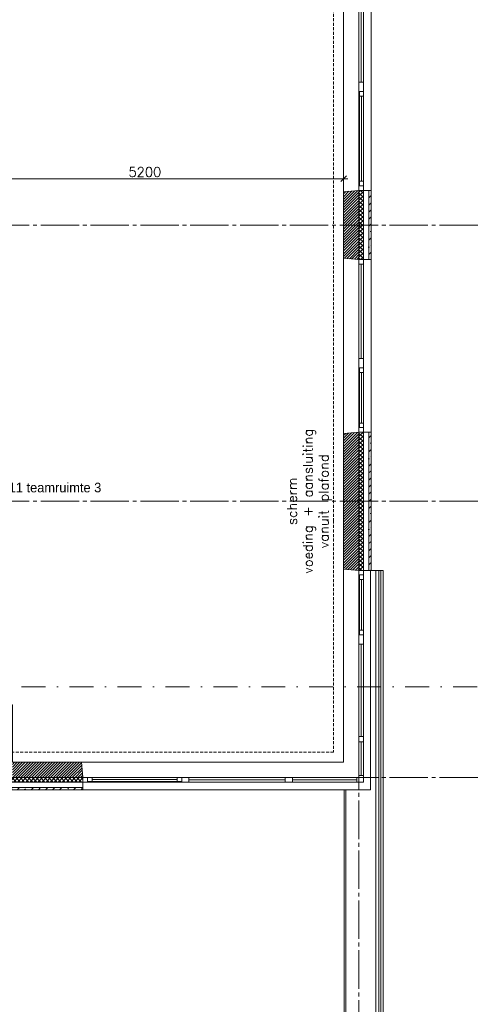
# Model space of a CAD drawing. Header units: millimetres. Extents: x -3350 to 1628655, y -3400 to 242269.
# Tile 7 of 73: x 8175 to 14080, y 4246 to 17075. Entities that reach past the tile are written whole.
import ezdxf
from ezdxf.enums import TextEntityAlignment as Align

# ---------------------------------------------------------------- set-up
doc = ezdxf.new("R2010")
doc.units = ezdxf.units.MM
doc.header["$MEASUREMENT"] = 0
for name, pattern in [('B0204', [650, 500, -50, 50, -50]), ('B0302', [625.500011, 313.000011, -156.25, 0, -156.25]), ('B0702', [58.685, 39.06, -19.625001]), ('Wipeout_Contour', [1000, 0, -1000])]:
    doc.linetypes.add(name, pattern=pattern)
for name, color, linetype in [('21 Buitenwanden', 7, 'Continuous'), ('21 Buitenwanden Doorsnede-arcering', 7, 'Continuous'), ('21 Buitenwanden Laagscheidingslijnen', 7, 'Continuous'), ('21 Buitenwanden Ramen', 7, 'Continuous'), ('23 Vloeren', 7, 'Continuous'), ('27 Daken', 7, 'Continuous'), ('27 Daken Afdek-arcering', 7, 'Continuous'), ('67 Radiatoren - lijn', 7, 'Continuous'), ('_ Nieuw Fase 1 tekst', 7, 'Continuous'), ('A Lijn doorsnede', 7, 'Continuous'), ('A Maatvoering', 7, 'Continuous'), ('A Stramien', 7, 'Continuous'), ('Z Ruimtebenaming fase 1', 7, 'Continuous'), ('Z Ruimtebenaming fase 1 Zone omranding', 7, 'Continuous'), ('Z Ruimtebenaming fase 1 Zone tekst', 7, 'Continuous')]:
    doc.layers.add(name, color=color, linetype=linetype)
doc.dimstyles.new('GENERATED_STYLE__2', dxfattribs={"dimtxt": 125, "dimasz": 71.25, "dimexe": 0.18, "dimexo": 0.0625, "dimgap": 0.09, "dimtad": 1, "dimtih": 1, "dimtoh": 1, "dimdec": 0, "dimzin": 0, "dimdsep": 46, "dimtxsty": 'Standard', "dimblk": 'ARROWHEAD_6', "dimblk1": 'ARROWHEAD_6', "dimblk2": 'ARROWHEAD_6', "dimcen": 0.09, "dimse1": 1, "dimse2": 1, "dimclrd": 1, "dimclre": 1, "dimclrt": 9, "dimadec": 0, "dimazin": 0, "dimtfac": 1, "dimtdec": 4, "dimtmove": 0, "dimatfit": 3, "dimfxl": 1, "dimtolj": 1, "dimtzin": 0, "dimarcsym": 0})
pattern_1 = [(45, (0, 0), (-91.9239, 91.9239), []), (45, (-45.96, 45.96), (-91.9239, 91.9239), [97.5, -32.5, 0, -32.5])]
pattern_2 = [(135, (0, 0), (26.516504, 26.516504), []), (225, (0, 0), (-26.516504, 26.516504), [])]
pattern_3 = [(45, (0, 0), (-17.67767, 17.67767), [])]

# ---------------------------------------------------------------- blocks, each defined once
blk = doc.blocks.new('teamruimte 3_HR311_11_1', base_point=(8469, 10937))
at = {"layer": 'Z Ruimtebenaming fase 1 Zone tekst', "color": 2, "lineweight": 0}
blk.add_attdef('ROOM_NUMBER', text='', height=125, dxfattribs=at).set_placement((8469, 11042), align=Align.TOP_CENTER)
for tag, height, p in [('DUMMY_941', 125, (9355, 11073)), ('DUMMY_942', 125, (7583, 10813)), ('DUMMY_945', 83.3, (7988, 10785)), ('DUMMY_943', 125, (7583, 10769)), ('DUMMY_944', 125, (7789, 10768))]:
    blk.add_attdef(tag, text='', height=height, dxfattribs=at).set_placement(p, align=Align.TOP_LEFT)
blk = doc.blocks.new('Slab_2_1', base_point=(0, 0))
at = {"layer": '23 Vloeren', "color": 1, "linetype": 'Continuous', "lineweight": 0, "flags": 128}
blk.add_lwpolyline([(0, 0), (0, 7040), (4880, 7040), (4880, 7790), (7720, 7790), (7720, 7040), (12600, 7040), (12600, 0), (8934, 0), (8934, 200), (8934, 3034), (8116, 3034), (8116, 3300), (4650, 3300), (4650, 200), (4650, 0)], close=True, dxfattribs=at)
blk = doc.blocks.new('Slab_5_1', base_point=(200, 32200))
at = {"layer": '23 Vloeren', "color": 1, "linetype": 'Continuous', "lineweight": 0, "flags": 128}
blk.add_lwpolyline([(200, 32200), (200, 7400), (4520, 7400), (4520, 8150), (8080, 8150), (8080, 7400), (12400, 7400), (12400, 22360), (21800, 22360), (21800, 20900), (46600, 20900), (46600, 25220), (45850, 25220), (45850, 28780), (46600, 28780), (46600, 33100), (21800, 33100), (21800, 31640), (12400, 31640), (12400, 28550), (8780, 28550), (8780, 30202), (7150, 30202), (7150, 32200)], close=True, dxfattribs=at)
blk = doc.blocks.new('Rnx verticaal 23')
at = {"layer": '21 Buitenwanden Ramen', "color": 9, "linetype": 'Continuous', "lineweight": 0}
for p, q in [((-675, 100), (675, 100)), ((-675, 70), (-675, 0)), ((-555, 0), (555, 0)), ((615, -60), (-615, -60)), ((-692, -260), (675, -260))]:
    blk.add_line(p, q, dxfattribs=at)
at = {"layer": '21 Buitenwanden Ramen', "color": 2, "linetype": 'Continuous', "lineweight": 0}
blk.add_line((-675, 100), (-675, 70), dxfattribs=at)
at = {"layer": '21 Buitenwanden Ramen', "color": 1, "linetype": 'Continuous', "lineweight": 0}
for p, q in [((-675, 0), (-615, 0)), ((-675, 0), (-675, -60)), ((-675, 0), (-675, -60)), ((-615, 0), (-615, -50)), ((-615, 0), (-555, 0)), ((-615, -50), (-615, 0)), ((-555, 0), (-555, -50)), ((-555, 0), (555, 0)), ((555, -50), (555, 0)), ((555, 0), (615, 0)), ((615, -50), (615, 0)), ((615, 0), (675, 0)), ((615, 0), (615, -50)), ((-675, -60), (-692, -260)), ((-615, -60), (-675, -60)), ((-615, -50), (-615, -60)), ((-555, -50), (-615, -50)), ((-555, -25), (555, -25)), ((555, -50), (-555, -50)), ((615, -50), (555, -50)), ((615, -60), (615, -50)), ((675, -60), (615, -60))]:
    blk.add_line(p, q, dxfattribs=at)
blk = doc.blocks.new('Rnx verticaal 23_2')
at = {"layer": '21 Buitenwanden Ramen', "color": 9, "linetype": 'Continuous', "lineweight": 0}
for p, q in [((-675, 100), (675, 100)), ((675, 70), (675, 0)), ((-675, -260), (692, -260))]:
    blk.add_line(p, q, dxfattribs=at)
at = {"layer": '21 Buitenwanden Ramen', "color": 1, "linetype": 'Continuous', "lineweight": 0}
for p, q in [((-675, 0), (-615, 0)), ((-615, 0), (-615, -60)), ((-615, 0), (615, 0)), ((615, -60), (615, 0)), ((615, 0), (675, 0)), ((675, 0), (675, -60)), ((675, 0), (675, -60)), ((-615, -60), (-675, -60)), ((-615, -30), (615, -30)), ((615, -60), (-615, -60)), ((675, -60), (615, -60)), ((675, -60), (692, -260))]:
    blk.add_line(p, q, dxfattribs=at)
at = {"layer": '21 Buitenwanden Ramen', "color": 2, "linetype": 'Continuous', "lineweight": 0}
blk.add_line((675, 100), (675, 70), dxfattribs=at)
blk = doc.blocks.new('Rnx verticaal 23_5')
at = {"layer": '21 Buitenwanden Ramen', "color": 9, "linetype": 'Continuous', "lineweight": 0}
for p, q in [((-450, 100), (450, 100)), ((-450, 70), (-450, 0)), ((-330, 0), (330, 0)), ((390, -60), (-390, -60)), ((-467, -260), (450, -260))]:
    blk.add_line(p, q, dxfattribs=at)
at = {"layer": '21 Buitenwanden Ramen', "color": 2, "linetype": 'Continuous', "lineweight": 0}
blk.add_line((-450, 100), (-450, 70), dxfattribs=at)
at = {"layer": '21 Buitenwanden Ramen', "color": 1, "linetype": 'Continuous', "lineweight": 0}
for p, q in [((-450, 0), (-390, 0)), ((-450, 0), (-450, -60)), ((-450, 0), (-450, -60)), ((-390, 0), (-390, -50)), ((-390, 0), (-330, 0)), ((-390, -50), (-390, 0)), ((-330, 0), (-330, -50)), ((-330, 0), (330, 0)), ((330, -50), (330, 0)), ((330, 0), (390, 0)), ((390, -50), (390, 0)), ((390, 0), (450, 0)), ((390, 0), (390, -50)), ((-450, -60), (-467, -260)), ((-390, -60), (-450, -60)), ((-390, -50), (-390, -60)), ((-330, -50), (-390, -50)), ((-330, -25), (330, -25)), ((330, -50), (-330, -50)), ((390, -50), (330, -50)), ((390, -60), (390, -50)), ((450, -60), (390, -60))]:
    blk.add_line(p, q, dxfattribs=at)
blk = doc.blocks.new('Rnx verticaal 23_6')
at = {"layer": '21 Buitenwanden Ramen', "color": 9, "linetype": 'Continuous', "lineweight": 0}
for p, q in [((-450, 100), (450, 100)), ((450, 70), (450, 0)), ((-450, -260), (467, -260))]:
    blk.add_line(p, q, dxfattribs=at)
at = {"layer": '21 Buitenwanden Ramen', "color": 1, "linetype": 'Continuous', "lineweight": 0}
for p, q in [((-450, 0), (-390, 0)), ((-390, 0), (-390, -50)), ((-390, 0), (-330, 0)), ((-390, -50), (-390, 0)), ((-330, 0), (330, 0)), ((-330, 0), (-330, -50)), ((-330, 0), (330, 0)), ((330, -50), (330, 0)), ((330, 0), (390, 0)), ((390, -50), (390, 0)), ((390, 0), (450, 0)), ((390, 0), (390, -50)), ((450, 0), (450, -60)), ((450, 0), (450, -60)), ((-390, -60), (-450, -60)), ((-390, -50), (-390, -60)), ((-330, -50), (-390, -50)), ((390, -60), (-390, -60)), ((-330, -25), (330, -25)), ((330, -50), (-330, -50)), ((390, -50), (330, -50)), ((390, -60), (390, -50)), ((450, -60), (390, -60)), ((450, -60), (467, -260))]:
    blk.add_line(p, q, dxfattribs=at)
at = {"layer": '21 Buitenwanden Ramen', "color": 2, "linetype": 'Continuous', "lineweight": 0}
blk.add_line((450, 100), (450, 70), dxfattribs=at)
blk = doc.blocks.new('Rnx verticaal 23_7')
at = {"layer": '21 Buitenwanden Ramen', "color": 9, "linetype": 'Continuous', "lineweight": 0}
for p, q in [((-650, 100), (650, 100)), ((-616.5, 0), (590, 0)), ((-616.5, -30), (590, -30)), ((590, -60), (-616.5, -60)), ((-650, -260), (650, -260))]:
    blk.add_line(p, q, dxfattribs=at)
at = {"layer": '21 Buitenwanden Ramen', "color": 1, "linetype": 'Continuous', "lineweight": 0}
for p, q in [((-650, 0), (-616.5, 0)), ((-616.5, 0), (-616.5, -60)), ((590, -60), (590, 0)), ((590, 0), (650, 0)), ((-616.5, -60), (-650, -60)), ((650, -60), (590, -60))]:
    blk.add_line(p, q, dxfattribs=at)
blk = doc.blocks.new('Rnx verticaal 23_8')
at = {"layer": '21 Buitenwanden Ramen', "color": 9, "linetype": 'Continuous', "lineweight": 0}
for p, q in [((-410, 100), (250, 100)), ((-50, -260), (250, -260))]:
    blk.add_line(p, q, dxfattribs=at)
at = {"layer": '21 Buitenwanden Ramen', "color": 1, "linetype": 'Continuous', "lineweight": 0}
for p, q in [((-310, 0), (-250, 0)), ((-250, 0), (-223, 0)), ((-250, -60), (-250, 0)), ((-223, 0), (-223, -60)), ((-223, 0), (216.5, 0)), ((216.5, -60), (216.5, 0)), ((216.5, 0), (250, 0)), ((-223, -60), (-250, -60)), ((-223, -30), (216.5, -30)), ((216.5, -60), (-223, -60)), ((250, -60), (216.5, -60))]:
    blk.add_line(p, q, dxfattribs=at)
blk = doc.blocks.new('Wall_63_1', base_point=(12600, 7200))
at = {"layer": '21 Buitenwanden Doorsnede-arcering', "linetype": 'Continuous', "lineweight": 0, "true_color": 0x000000}
h = blk.add_hatch(dxfattribs=at)
h.set_pattern_fill('220_Gewapend_beton___pre_2B', color=18, style=0, pattern_type=2)
h.set_pattern_definition(pattern_3)
h.paths.add_polyline_path([(12600, 14850), (12400, 14833), (12400, 13967), (12600, 13950)])
h = blk.add_hatch(dxfattribs=at)
h.set_pattern_fill('415_Isolatie_ruit_0001', color=18, style=0, pattern_type=2)
h.set_pattern_definition(pattern_2)
h.paths.add_polyline_path([(12600, 13950), (12660, 13950), (12660, 14850), (12600, 14850)])
h = blk.add_hatch(dxfattribs=at)
h.set_pattern_fill('160_Natuursteen_0001', color=18, style=0, pattern_type=2)
h.set_pattern_definition(pattern_1)
h.paths.add_polyline_path([(12730, 14850), (12730, 13950), (12760, 13950), (12760, 14850)])
h = blk.add_hatch(dxfattribs=at)
h.set_pattern_fill('220_Gewapend_beton___pre_2B', color=18, style=0, pattern_type=2)
h.set_pattern_definition(pattern_3)
h.paths.add_polyline_path([(12600, 11700), (12400, 11683), (12400, 9917), (12600, 9900)])
h = blk.add_hatch(dxfattribs=at)
h.set_pattern_fill('415_Isolatie_ruit_0001', color=18, style=0, pattern_type=2)
h.set_pattern_definition(pattern_2)
h.paths.add_polyline_path([(12660, 11700), (12600, 11700), (12600, 9900), (12660, 9900)])
h = blk.add_hatch(dxfattribs=at)
h.set_pattern_fill('160_Natuursteen_0001', color=18, style=0, pattern_type=2)
h.set_pattern_definition(pattern_1)
h.paths.add_polyline_path([(12730, 11700), (12730, 9900), (12760, 9900), (12760, 11700)])
at = {"layer": '21 Buitenwanden', "color": 1, "linetype": 'Continuous', "lineweight": 0}
for p, q in [((12600, 14850), (12400, 14833)), ((12660, 14850), (12600, 14850)), ((12600, 13950), (12400, 13967)), ((12660, 13950), (12600, 13950)), ((12600, 11700), (12400, 11683)), ((12660, 11700), (12600, 11700)), ((12600, 9900), (12400, 9917)), ((12660, 9900), (12600, 9900))]:
    blk.add_line(p, q, dxfattribs=at)
at = {"layer": '21 Buitenwanden', "color": 9, "linetype": 'Continuous', "lineweight": 0}
for p, q in [((12730, 14850), (12660, 14850)), ((12730, 13950), (12660, 13950)), ((12730, 11700), (12660, 11700)), ((12730, 9900), (12660, 9900))]:
    blk.add_line(p, q, dxfattribs=at)
at = {"layer": '21 Buitenwanden', "color": 2, "linetype": 'Continuous', "lineweight": 0}
for p, q in [((12760, 14850), (12730, 14850)), ((12760, 13950), (12730, 13950)), ((12760, 11700), (12730, 11700)), ((12760, 9900), (12730, 9900))]:
    blk.add_line(p, q, dxfattribs=at)
at = {"layer": '21 Buitenwanden', "color": 1, "linetype": 'Continuous', "lineweight": 0, "flags": 128}
for points in [[(12400, 14833), (12400, 13967)], [(12400, 11683), (12400, 9917)]]:
    blk.add_lwpolyline(points, dxfattribs=at)
at = {"layer": '21 Buitenwanden', "color": 2, "linetype": 'Continuous', "lineweight": 0, "flags": 128}
for points in [[(12760, 13950), (12760, 14850)], [(12760, 9900), (12760, 11700)]]:
    blk.add_lwpolyline(points, dxfattribs=at)
at = {"layer": '21 Buitenwanden Laagscheidingslijnen', "color": 1, "linetype": 'Continuous', "lineweight": 0}
for p, q in [((12600, 13950), (12600, 14850)), ((12660, 13950), (12660, 14850)), ((12600, 9900), (12600, 11700)), ((12660, 9900), (12660, 11700))]:
    blk.add_line(p, q, dxfattribs=at)
at = {"layer": '21 Buitenwanden Laagscheidingslijnen', "color": 2, "linetype": 'Continuous', "lineweight": 0}
for p, q in [((12730, 13950), (12730, 14850)), ((12730, 9900), (12730, 11700))]:
    blk.add_line(p, q, dxfattribs=at)
at = {"layer": '21 Buitenwanden Ramen', "color": 1, "linetype": 'Continuous', "lineweight": 0, "xscale": -1, "zscale": 1000, "rotation": 270}
for name, p in [('Rnx verticaal 23_2', (12660, 16875)), ('Rnx verticaal 23', (12660, 15525)), ('Rnx verticaal 23_2', (12660, 13275)), ('Rnx verticaal 23_5', (12660, 12150)), ('Rnx verticaal 23_6', (12660, 9450)), ('Rnx verticaal 23_7', (12660, 8350)), ('Rnx verticaal 23_8', (12660, 7450))]:
    blk.add_blockref(name, p, dxfattribs=at)
blk = doc.blocks.new('Rnx verticaal 23_14')
at = {"layer": '21 Buitenwanden Ramen', "color": 9, "linetype": 'Continuous', "lineweight": 0}
for p, q in [((-610, 100), (450, 100)), ((-250, -260), (450, -260))]:
    blk.add_line(p, q, dxfattribs=at)
at = {"layer": '21 Buitenwanden Ramen', "color": 1, "linetype": 'Continuous', "lineweight": 0}
for p, q in [((-510, 0), (-450, 0)), ((-450, 0), (-423, 0)), ((-450, -60), (-450, 0)), ((-423, 0), (-423, -60)), ((-423, 0), (416.5, 0)), ((416.5, -60), (416.5, 0)), ((416.5, 0), (450, 0)), ((-423, -60), (-450, -60)), ((-423, -30), (416.5, -30)), ((416.5, -60), (-423, -60)), ((450, -60), (416.5, -60))]:
    blk.add_line(p, q, dxfattribs=at)
blk = doc.blocks.new('Rnx verticaal 23_15')
at = {"layer": '21 Buitenwanden Ramen', "color": 9, "linetype": 'Continuous', "lineweight": 0}
for p, q in [((-675, 100), (675, 100)), ((-641.5, 0), (615, 0)), ((-641.5, -30), (615, -30)), ((615, -60), (-641.5, -60)), ((-675, -260), (675, -260))]:
    blk.add_line(p, q, dxfattribs=at)
at = {"layer": '21 Buitenwanden Ramen', "color": 1, "linetype": 'Continuous', "lineweight": 0}
for p, q in [((-675, 0), (-641.5, 0)), ((-641.5, 0), (-641.5, -60)), ((615, -60), (615, 0)), ((615, 0), (675, 0)), ((-641.5, -60), (-675, -60)), ((675, -60), (615, -60))]:
    blk.add_line(p, q, dxfattribs=at)
blk = doc.blocks.new('Rnx verticaal 23_16')
at = {"layer": '21 Buitenwanden Ramen', "color": 9, "linetype": 'Continuous', "lineweight": 0}
for p, q in [((-692, 200), (675, 200)), ((-555, 0), (555, 0)), ((-675, -130), (-675, -60)), ((615, -60), (-615, -60)), ((-675, -160), (675, -160))]:
    blk.add_line(p, q, dxfattribs=at)
at = {"layer": '21 Buitenwanden Ramen', "color": 1, "linetype": 'Continuous', "lineweight": 0}
for p, q in [((-675, 0), (-692, 200)), ((-675, 0), (-615, 0)), ((-675, -60), (-675, 0)), ((-675, -60), (-675, 0)), ((-615, 0), (-615, -50)), ((-615, 0), (-555, 0)), ((-615, -50), (-615, 0)), ((-555, 0), (-555, -50)), ((-555, 0), (555, 0)), ((555, -50), (555, 0)), ((555, 0), (615, 0)), ((615, -50), (615, 0)), ((615, 0), (675, 0)), ((615, 0), (615, -50)), ((-615, -60), (-675, -60)), ((-615, -50), (-615, -60)), ((-555, -50), (-615, -50)), ((-555, -25), (555, -25)), ((555, -50), (-555, -50)), ((615, -50), (555, -50)), ((615, -60), (615, -50)), ((675, -60), (615, -60))]:
    blk.add_line(p, q, dxfattribs=at)
at = {"layer": '21 Buitenwanden Ramen', "color": 2, "linetype": 'Continuous', "lineweight": 0}
blk.add_line((-675, -160), (-675, -130), dxfattribs=at)
blk = doc.blocks.new('Wall_69_1', base_point=(7880, 7200))
at = {"layer": '21 Buitenwanden Doorsnede-arcering', "linetype": 'Continuous', "lineweight": 0, "true_color": 0x000000}
h = blk.add_hatch(dxfattribs=at)
h.set_pattern_fill('220_Gewapend_beton___pre_2B', color=18, style=0, pattern_type=2)
h.set_pattern_definition(pattern_3)
h.paths.add_polyline_path([(8080, 7200), (9000, 7200), (8983, 7400), (8080, 7400)])
h = blk.add_hatch(dxfattribs=at)
h.set_pattern_fill('415_Isolatie_ruit_0001', color=18, style=0, pattern_type=2)
h.set_pattern_definition([(45, (0, 0), (-26.5165, 26.5165), []), (135, (0, 0), (26.5165, 26.5165), [])])
h.paths.add_polyline_path([(7880, 7200), (7880, 7140), (9000, 7140), (9000, 7200)])
h = blk.add_hatch(dxfattribs=at)
h.set_pattern_fill('160_Natuursteen_0001', color=18, style=0, pattern_type=2)
h.set_pattern_definition(pattern_1)
h.paths.add_polyline_path([(7750, 7040), (9000, 7040), (9000, 7070), (7750, 7070)])
at = {"layer": '21 Buitenwanden', "color": 1, "linetype": 'Continuous', "lineweight": 0}
for p, q in [((9000, 7200), (8983, 7400)), ((9000, 7140), (9000, 7200))]:
    blk.add_line(p, q, dxfattribs=at)
at = {"layer": '21 Buitenwanden', "color": 9, "linetype": 'Continuous', "lineweight": 0}
blk.add_line((9000, 7070), (9000, 7140), dxfattribs=at)
at = {"layer": '21 Buitenwanden', "color": 2, "linetype": 'Continuous', "lineweight": 0}
blk.add_line((9000, 7040), (9000, 7070), dxfattribs=at)
at = {"layer": '21 Buitenwanden', "color": 1, "linetype": 'Continuous', "lineweight": 0, "flags": 128}
blk.add_lwpolyline([(8983, 7400), (8080, 7400)], dxfattribs=at)
at = {"layer": '21 Buitenwanden', "color": 2, "linetype": 'Continuous', "lineweight": 0, "flags": 128}
blk.add_lwpolyline([(7750, 7040), (9000, 7040)], dxfattribs=at)
at = {"layer": '21 Buitenwanden Laagscheidingslijnen', "color": 1, "linetype": 'Continuous', "lineweight": 0}
for p, q in [((7880, 7200), (8080, 7200)), ((8080, 7200), (9000, 7200)), ((7820, 7140), (7880, 7140)), ((7880, 7140), (9000, 7140))]:
    blk.add_line(p, q, dxfattribs=at)
at = {"layer": '21 Buitenwanden Laagscheidingslijnen', "color": 2, "linetype": 'Continuous', "lineweight": 0}
for p, q in [((7750, 7070), (7820, 7070)), ((7820, 7070), (9000, 7070))]:
    blk.add_line(p, q, dxfattribs=at)
at = {"layer": '21 Buitenwanden Ramen', "color": 1, "linetype": 'Continuous', "lineweight": 0, "zscale": 1000}
blk.add_blockref('Rnx verticaal 23_16', (9675, 7200), dxfattribs=at)
at = {"layer": '21 Buitenwanden Ramen', "color": 1, "linetype": 'Continuous', "lineweight": 0, "xscale": -1, "zscale": 1000, "rotation": 180.0000000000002}
blk.add_blockref('Rnx verticaal 23_15', (11025, 7140), dxfattribs=at)
at = {"layer": '21 Buitenwanden Ramen', "color": 1, "linetype": 'Continuous', "lineweight": 0, "zscale": 1000, "rotation": 180.0000000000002}
blk.add_blockref('Rnx verticaal 23_14', (12150, 7140), dxfattribs=at)
blk = doc.blocks.new('Wall_84_1', base_point=(12600, 0))
at = {"color": 254, "linetype": 'Wipeout_Contour', "lineweight": 0, "ltscale": 53349.251727}
blk.add_wipeout([(12408, 193), (12408, 7040), (12407, 7040), (12407, 193)], dxfattribs=at).dxf.layer = '27 Daken Afdek-arcering'
at = {"color": 254, "linetype": 'Wipeout_Contour', "lineweight": 0, "ltscale": 53390.796358}
blk.add_wipeout([(12430, 192), (12430, 7040), (12408, 7040), (12408, 192)], dxfattribs=at).dxf.layer = '27 Daken Afdek-arcering'
at = {"color": 254, "linetype": 'Wipeout_Contour', "lineweight": 0, "ltscale": 54168.35254}
blk.add_wipeout([(12823, 170), (12823, 7040), (12430, 7040), (12430, 170)], dxfattribs=at).dxf.layer = '27 Daken Afdek-arcering'
at = {"layer": '27 Daken', "color": 1, "linetype": 'Continuous', "lineweight": 0}
for p, q in [((12408, 7040), (12408, 192)), ((12430, 7040), (12430, 170))]:
    blk.add_line(p, q, dxfattribs=at)
at = {"layer": '27 Daken', "color": 1, "linetype": 'Continuous', "lineweight": 0, "flags": 128}
for points in [[(12407, 7040), (12408, 7040)], [(12407, 7040), (12407, 193)], [(12408, 7040), (12430, 7040)], [(12430, 7040), (12750, 7040)]]:
    blk.add_lwpolyline(points, dxfattribs=at)
at = {"color": 254, "linetype": 'Wipeout_Contour', "lineweight": 0, "ltscale": 54978.27066}
blk.add_wipeout([(12861, -223), (12861, 7040), (12823, 7040), (12823, -223)], dxfattribs=at).dxf.layer = '27 Daken Afdek-arcering'
at = {"color": 254, "linetype": 'Wipeout_Contour', "lineweight": 0, "ltscale": 55052.136367}
blk.add_wipeout([(12862, -261), (12862, 7040), (12861, 7040), (12861, -261)], dxfattribs=at).dxf.layer = '27 Daken Afdek-arcering'
at = {"color": 254, "linetype": 'Wipeout_Contour', "lineweight": 0, "ltscale": 55096.975724}
blk.add_wipeout([(12885, -262), (12885, 7040), (12862, 7040), (12862, -262)], dxfattribs=at).dxf.layer = '27 Daken Afdek-arcering'
at = {"color": 254, "linetype": 'Wipeout_Contour', "lineweight": 0, "ltscale": 55198.121408}
blk.add_wipeout([(12915, -285), (12915, 7040), (12885, 7040), (12885, -285)], dxfattribs=at).dxf.layer = '27 Daken Afdek-arcering'
at = {"layer": '27 Daken', "color": 1, "linetype": 'Continuous', "lineweight": 0}
for p, q in [((12823, 7040), (12823, -223)), ((12861, 7040), (12861, -261)), ((12862, 7040), (12862, -262)), ((12885, 7040), (12885, -285))]:
    blk.add_line(p, q, dxfattribs=at)
at = {"layer": '27 Daken', "color": 1, "linetype": 'Continuous', "lineweight": 0, "flags": 128}
blk.add_lwpolyline([(12915, -285), (12915, 7040)], dxfattribs=at)
blk = doc.blocks.new('Wall_85_1', base_point=(12600, 9900))
at = {"color": 254, "linetype": 'Wipeout_Contour', "lineweight": 0, "ltscale": 61535.154886}
blk.add_wipeout([(12750, 9900), (12750, 7040), (12823, 7040), (12823, 9900)], dxfattribs=at).dxf.layer = '27 Daken Afdek-arcering'
at = {"layer": '27 Daken', "color": 1, "linetype": 'Continuous', "lineweight": 0, "flags": 128}
blk.add_lwpolyline([(12750, 9900), (12750, 7040)], dxfattribs=at)
at = {"color": 254, "linetype": 'Wipeout_Contour', "lineweight": 0, "ltscale": 61720.450222}
blk.add_wipeout([(12823, 9900), (12823, 7040), (12861, 7040), (12861, 9900)], dxfattribs=at).dxf.layer = '27 Daken Afdek-arcering'
at = {"color": 254, "linetype": 'Wipeout_Contour', "lineweight": 0, "ltscale": 61784.861166}
blk.add_wipeout([(12861, 9900), (12861, 7040), (12862, 7040), (12862, 9900)], dxfattribs=at).dxf.layer = '27 Daken Afdek-arcering'
at = {"color": 254, "linetype": 'Wipeout_Contour', "lineweight": 0, "ltscale": 61824.734044}
blk.add_wipeout([(12862, 9900), (12862, 7040), (12885, 7040), (12885, 9900)], dxfattribs=at).dxf.layer = '27 Daken Afdek-arcering'
at = {"color": 254, "linetype": 'Wipeout_Contour', "lineweight": 0, "ltscale": 61913.860351}
blk.add_wipeout([(12885, 9900), (12885, 7040), (12915, 7040), (12915, 9900)], dxfattribs=at).dxf.layer = '27 Daken Afdek-arcering'
at = {"layer": '27 Daken', "color": 1, "linetype": 'Continuous', "lineweight": 0}
for p, q in [((12823, 9900), (12823, 7040)), ((12861, 9900), (12861, 7040)), ((12862, 9900), (12862, 7040)), ((12885, 9900), (12885, 7040))]:
    blk.add_line(p, q, dxfattribs=at)
at = {"layer": '27 Daken', "color": 1, "linetype": 'Continuous', "lineweight": 0, "flags": 128}
for points in [[(12750, 9900), (12823, 9900)], [(12823, 9900), (12861, 9900)], [(12861, 9900), (12862, 9900)], [(12862, 9900), (12885, 9900)], [(12885, 9900), (12915, 9900)], [(12915, 7040), (12915, 9900)]]:
    blk.add_lwpolyline(points, dxfattribs=at)
blk = doc.blocks.new('*D380')
at = {"layer": 'A Maatvoering', "color": 1, "linetype": 'Continuous', "lineweight": 0}
for p, q in [((7237, 15041), (7162, 14966)), ((7200, 14933), (7200, 15074)), ((12363, 14966), (12438, 15041)), ((12400, 14933), (12400, 15074)), ((7200, 15003), (12400, 15003)), ((12400, 15003), (12456, 15003))]:
    blk.add_line(p, q, dxfattribs=at)
at = {"layer": 'A Maatvoering', "color": 9, "lineweight": 0, "insert": (9594, 15028), "char_height": 125, "attachment_point": 7}
blk.add_mtext('\\A1;{\\pql;\\Ftxt.shx;5200}', dxfattribs=at)
blk = doc.blocks.new('ARROWHEAD_6')
at = {"color": 0, "linetype": 'Continuous', "lineweight": 0}
for p, q in [((0, 0), (-1, 0)), ((-0.5, -0.5), (0.5, 0.5))]:
    blk.add_line(p, q, dxfattribs=at)
blk = doc.blocks.new('Standard grid marker')
at = {"layer": 'A Stramien', "color": 9, "linetype": 'B0204', "lineweight": 0}
blk.add_line((3000, 0), (67800, 0), dxfattribs=at)
at = {"layer": 'A Stramien', "color": 2, "lineweight": 0}
for tag, p in [('AC_MarkerText_1_0', (-175, -5)), ('AC_MarkerText_1_1', (70975, -5))]:
    blk.add_attdef(tag, text='', height=175, dxfattribs=at).set_placement(p, align=Align.MIDDLE_CENTER)
blk = doc.blocks.new('Standard grid marker_2')
at = {"layer": 'A Stramien', "color": 9, "linetype": 'B0204', "lineweight": 0}
blk.add_line((3000, 0), (37200, 0), dxfattribs=at)
at = {"layer": 'A Stramien', "color": 2, "lineweight": 0}
for tag, p in [('AC_MarkerText_1_0', (-175, -5)), ('AC_MarkerText_1_1', (40375, -5))]:
    blk.add_attdef(tag, text='', height=175, rotation=90, dxfattribs=at).set_placement(p, align=Align.MIDDLE_CENTER)
blk = doc.blocks.new('Cutting Plane_4_1', base_point=(-1334, 8384))
at = {"layer": 'A Lijn doorsnede', "color": 9, "linetype": 'B0302', "lineweight": 0}
blk.add_line((-1184, 8384), (65907, 8384), dxfattribs=at)

msp = doc.modelspace()

# ---------------------------------------------------------------- linework, layer by layer
at = {"layer": '67 Radiatoren - lijn', "color": 9, "linetype": 'B0702', "lineweight": 0}
msp.add_lwpolyline([(12270, 17915), (12270, 10550), (12270, 7530), (8050, 7530)], dxfattribs=at)
at = {"layer": 'Z Ruimtebenaming fase 1 Zone omranding', "color": 7, "linetype": 'Continuous', "lineweight": 0, "flags": 128}
msp.add_lwpolyline([(12400, 17950), (7250, 17950), (7250, 8150), (8080, 8150), (8080, 7400), (12400, 7400)], close=True, dxfattribs=at)

# ---------------------------------------------------------------- block references
at = {"layer": '21 Buitenwanden', "color": 1, "lineweight": 0}
for name, p in [('Wall_63_1', (12600, 7200)), ('Wall_69_1', (7880, 7200))]:
    msp.add_blockref(name, p, dxfattribs=at)
at = {"layer": '23 Vloeren', "color": 1, "linetype": 'Continuous', "lineweight": 0}
for name, p in [('Slab_5_1', (200, 32200)), ('Slab_2_1', (0, 0))]:
    msp.add_blockref(name, p, dxfattribs=at)
at = {"layer": 'A Stramien', "color": 1, "linetype": 'Continuous', "lineweight": 0, "zscale": 1000}
for p in [(-3000, 14400), (-3000, 10800)]:
    msp.add_blockref('Standard grid marker', p, dxfattribs=at)
at = {"layer": 'Z Ruimtebenaming fase 1', "color": 2, "linetype": 'Continuous', "lineweight": 0}
msp.add_blockref('teamruimte 3_HR311_11_1', (8468.8, 10936.7), dxfattribs=at).add_auto_attribs({'ROOM_NUMBER': 'HR311 teamruimte 3', 'DUMMY_943': '54', 'DUMMY_944': ' m', 'DUMMY_945': '2'})

# ---------------------------------------------------------------- texts
at = {"layer": '_ Nieuw Fase 1 tekst', "color": 9, "linetype": 'Continuous', "lineweight": 0, "insert": (11955.4, 10800), "char_height": 125, "attachment_point": 5, "rotation": 90, "line_spacing_factor": 0.990858}
msp.add_mtext('\\A1;{\\pqc;\\Ftxt.shx;scherm\\P\\pqc;\\Ftxt.shx;voeding + aansluiting \\P\\pqc;\\Ftxt.shx;vanuit plafond}', dxfattribs=at)

# ---------------------------------------------------------------- dimensions: what is measured, and where the dimension line sits
at = {"layer": 'A Maatvoering', "color": 1, "linetype": 'Continuous', "lineweight": 0}
dim = msp.add_linear_dim(base=(12400, 15003.3), p1=(7200, 14400), p2=(12400, 14832.5), dimstyle='GENERATED_STYLE__2', dxfattribs=at)
dim.commit()
dim.dimension.update_dxf_attribs({"geometry": '*D380', "text_midpoint": (9784.5, 15090.8), "dimtype": 160})

# ---------------------------------------------------------------- next in the draw order: block references
at = {"layer": '27 Daken', "color": 1, "lineweight": 0}
msp.add_blockref('Wall_84_1', (12600, 0), dxfattribs=at)

# ---------------------------------------------------------------- next in the draw order: block references
msp.add_blockref('Wall_85_1', (12600, 9900), dxfattribs=at)

# ---------------------------------------------------------------- next in the draw order: block references
at = {"layer": 'A Lijn doorsnede', "color": 9, "lineweight": 0}
msp.add_blockref('Cutting Plane_4_1', (-1334.4, 8384.1), dxfattribs=at)
at = {"layer": 'A Stramien', "color": 1, "linetype": 'Continuous', "lineweight": 0, "zscale": 1000, "rotation": 270}
msp.add_blockref('Standard grid marker_2', (12600, 37200), dxfattribs=at)
at = {"layer": 'A Stramien', "color": 1, "linetype": 'Continuous', "lineweight": 0, "zscale": 1000}
msp.add_blockref('Standard grid marker', (-3000, 7200), dxfattribs=at)

doc.saveas('drawing.dxf')
